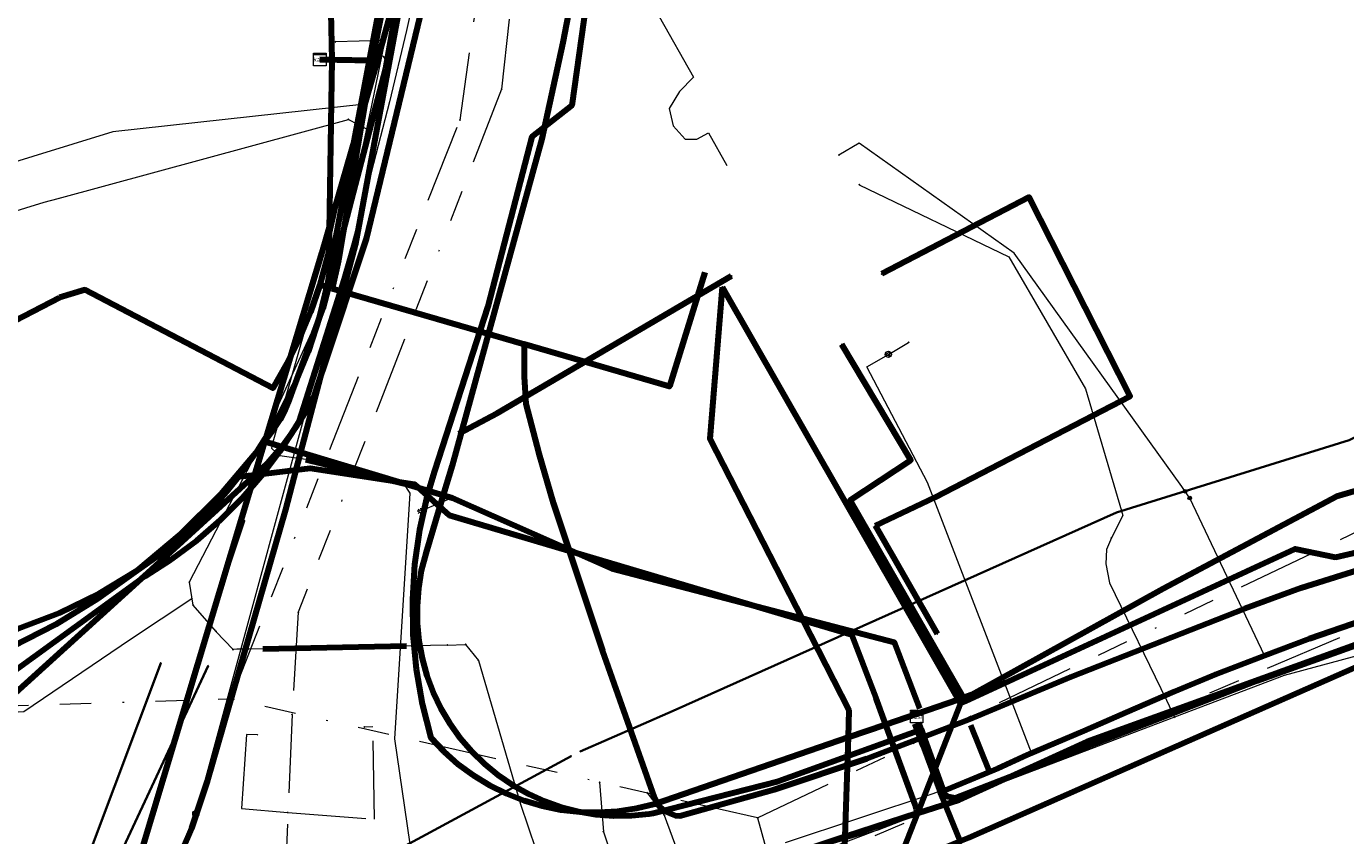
# Model space of a CAD drawing. Header units: metres. Extents: x 242122 to 243107, y 567823 to 568786.
# Tile 56 of 89: x 242166 to 242250, y 568599 to 568651. Entities that reach past the tile are written whole.
import ezdxf
from ezdxf.enums import TextEntityAlignment as Align
from ezdxf.lldxf.tags import DXFTag

# ---------------------------------------------------------------- set-up
doc = ezdxf.new("R2010")
doc.units = ezdxf.units.M
doc.linetypes.add('RI-OVERIG-SO', pattern=[17, 5, -2, 2, -2, 0, -2, 2, -2])
for name, color, linetype, lineweight in [('B-WE-IE-MEUBILAIR_ENEXIS NETBEHEER BV-S', 7, 'Continuous', 18), ('B-WE-KL-DATA_COAXKABEL_10_ZIGGO BV-G', 90, 'KL-DATA-SO', 18), ('B-WE-KL-DATA_COAXKABEL_17_ZIGGO BV-G', 90, 'KL-DATA-SO', 18), ('B-WE-KL-DATA_COAXKABEL_7_ZIGGO BV-G', 90, 'KL-DATA-SO', 18), ('B-WE-KL-DATA_DELTA FIBER NETWERK BV-G', 90, 'KL-DATA-SO', 18), ('B-WE-KL-DATA_DUCT_ZIGGO BV-G', 90, 'Continuous', 100), ('B-WE-KL-DATA_HULPSTUK_KPN BV-S', 90, 'Continuous', 18), ('B-WE-KL-DATA_HULPSTUK_ZIGGO BV-S', 90, 'Continuous', 18), ('B-WE-KL-DATA_KABELBED_KPN BV-G', 90, 'Continuous', 100), ('B-WE-KL-DATA_KABELBED_ZIGGO BV-G', 90, 'Continuous', 100), ('B-WE-KL-DATA_MANTELBUIS_40_ZIGGO BV-G', 90, 'Continuous', 100), ('B-WE-KL-DATA_MANTELBUIS_ASBESTCEMENT_1_KPN BV-G', 90, 'Continuous', 100), ('B-WE-KL-DATA_MANTELBUIS_DELTA FIBER NETWERK BV-G', 90, 'Continuous', 100), ('B-WE-KL-DATA_REGGEFIBER OPERATOR BV-G', 90, 'KL-DATA-SO', 18), ('B-WE-KL-ET_LS_230 V_ENEXIS NETBEHEER BV-G', 190, 'KL-LS-SO', 18), ('B-WE-KL-ET_LS_400 V_ENEXIS NETBEHEER BV-G', 190, 'KL-LS-SO', 18), ('B-WE-KL-ET_LS_DUCT_ENEXIS NETBEHEER BV-G', 190, 'Continuous', 100), ('B-WE-KL-ET_LS_HULPSTUK_ENEXIS NETBEHEER BV-S', 190, 'Continuous', 18), ('B-WE-KL-ET_LS_KABELBED_ENEXIS NETBEHEER BV-G', 190, 'Continuous', 100), ('B-WE-KL-ET_LS_MANTELBUIS_OVERIG_50_ENEXIS NETBEHEER BV-G', 190, 'Continuous', 100), ('B-WE-KL-GAS_LD_HULPSTUK_ENEXIS NETBEHEER BV-S', 50, 'Continuous', 18), ('B-WE-KL-GAS_LD_OVERIG_15_0.1 BAR_ENEXIS NETBEHEER BV-G', 50, 'KL-GAS_LD-SO', 18), ('B-WE-KL-GAS_LD_POLYETHYLEEN PE_25_0.1 BAR_ENEXIS NETBEHEER BV-G', 50, 'KL-GAS_LD-SO', 18), ('B-WE-KL-GAS_LD_POLYVINYLCHLORIDE PVC_160_0.1 BAR_ENEXIS NETBEHEER BV-G', 50, 'KL-GAS_LD-SO', 18), ('B-WE-KL-GAS_LD_POLYVINYLCHLORIDE PVC_90_0.1 BAR_ENEXIS NETBEHEER BV-G', 50, 'KL-GAS_LD-SO', 18), ('B-WE-KL-GAS_LD_SLAGVAST PVC_110_0.1 BAR_ENEXIS NETBEHEER BV-G', 50, 'KL-GAS_LD-SO', 18), ('B-WE-KL-WATER_HULPSTUK_WMD DRINKWATER NV-S', 170, 'Continuous', 18), ('B-WE-KL-WATER_MANTELBUIS_POLYVINYLCHLORIDE PVC_200_WMD DRINKWATER NV-G', 170, 'Continuous', 100), ('B-WE-KL-WATER_POLYETHYLEEN PE_25_WMD DRINKWATER NV-G', 170, 'KL-WATER-SO', 18), ('B-WE-KL-WATER_POLYETHYLEEN PE_32_WMD DRINKWATER NV-G', 170, 'KL-WATER-SO', 18), ('B-WE-KL-WATER_POLYVINYLCHLORIDE PVC_110_WMD DRINKWATER NV-G', 170, 'KL-WATER-SO', 18), ('B-WE-KL-WATER_POLYVINYLCHLORIDE PVC_160_WMD DRINKWATER NV-G', 170, 'KL-WATER-SO', 18), ('B-WE-KL-WATER_POLYVINYLCHLORIDE PVC_22_WMD DRINKWATER NV-G', 170, 'KL-WATER-SO', 18), ('B-WE-KL-WATER_POLYVINYLCHLORIDE PVC_WMD DRINKWATER NV-G', 170, 'KL-WATER-SO', 18), ('B-WE-RI-VRIJVERVAL_GEMEENTE TYNAARLO-G', 210, 'RI-OVERIG-SO', 18), ('B-WE-RI-VRIJVERVAL_HULPSTUK_GEMEENTE TYNAARLO-S', 210, 'Continuous', 18), ('V-WE-KL-WATER_ASBESTCEMENT_100_WMD DRINKWATER NV-G', 170, 'V-KL-WATER-SO', 35), ('V-WE-KL-WATER_ASBESTCEMENT_150_WMD DRINKWATER NV-G', 170, 'V-KL-WATER-SO', 35), ('V-WE-KL-WATER_HULPSTUK_WMD DRINKWATER NV-S', 170, 'Continuous', 25), ('V-WE-KL-WATER_POLYVINYLCHLORIDE PVC_110_WMD DRINKWATER NV-G', 170, 'V-KL-WATER-SO', 35), ('V-WE-KL-WATER_POLYVINYLCHLORIDE PVC_160_WMD DRINKWATER NV-G', 170, 'V-KL-WATER-SO', 35)]:
    doc.layers.add(name, color=color, linetype=linetype, lineweight=lineweight)
doc.styles.add('NLCS-ISO', font='NLCS-ISO.ttf')
doc.styles.get("Standard").update_dxf_attribs({"font": 'arial.ttf'})
tags = doc.linetypes.add('KL-DATA-SO', pattern='A,4,-1,[101,NLCS.shx,S=0.5,R=0,X=0,Y=0],-1,4,-1,["D",Standard,S=1,R=0,X=-0.25,Y=-0.5],-1.5', length=12.5).pattern_tags.tags
tags[18] = DXFTag(74, 10)
tags = doc.linetypes.add('KL-GAS_LD-SO', pattern='A,4,-1,[69,NLCS.shx,S=0.5,R=0,X=0,Y=0],-1,4,-1,["L",Standard,S=1,R=0,X=0.25,Y=-0.5],-2', length=13).pattern_tags.tags
tags[18] = DXFTag(74, 10)
tags = doc.linetypes.add('KL-LS-SO', pattern='A,4,-1,[103,NLCS.shx,S=0.75,R=0,X=0,Y=0],-1,4,-1,["L",Standard,S=1,R=0,X=0,Y=-0.5],-2', length=13).pattern_tags.tags
tags[18] = DXFTag(74, 10)
doc.linetypes.add('KL-WATER-SO', pattern='A,7,-0.5,[168,NLCS.shx,S=0.75,R=0,X=0.75,Y=0],-2', length=9.5)
doc.linetypes.add('V-KL-WATER-SO', pattern='A,3.5,[24,NLCS.shx,S=0.5,R=0,X=0,Y=0],3.5,-0.5,[168,NLCS.shx,S=0.75,R=0,X=0.75,Y=0],-2', length=9.5)

# ---------------------------------------------------------------- blocks, each defined once
blk = doc.blocks.new('SKL-WTB_HULP_KAST-SO')
at = {"color": 0, "linetype": 'ByBlock', "lineweight": 18}
for points in [[(-2, 2), (2, 2), (2, 1.68), (-2, 1.68)], [(-2, 1.52), (2, 1.52), (2, -2), (-2, -2)]]:
    blk.add_lwpolyline(points, close=True, dxfattribs=at)
at = {"color": 0, "linetype": 'ByBlock', "lineweight": 18, "style": 'NLCS-ISO'}
blk.add_text('kast', height=1.5, dxfattribs=at).set_placement((0, 0), align=Align.MIDDLE_CENTER)
at = {"color": 0, "linetype": 'ByBlock', "lineweight": 18, "style": 'NLCS-ISO', "flags": 1}
for tag, p in [('TYPE', (2.5, 0)), ('OMSCHRIJVING', (2.5, -3)), ('LABEL', (2.5, -1.5))]:
    blk.add_attdef(tag, p, '', height=1, dxfattribs=at)
blk = doc.blocks.new('SKL-WTB_HULP_OVERIG-SO')
at = {"color": 0, "linetype": 'ByBlock', "lineweight": 18}
for points in [[(-0.14, 0.14), (0.14, -0.14)], [(0.14, 0.14), (-0.14, -0.14)]]:
    blk.add_lwpolyline(points, dxfattribs=at)
at = {"color": 0, "linetype": 'ByBlock', "lineweight": 18, "style": 'NLCS-ISO', "flags": 1}
for tag, p in [('TYPE', (1.5, 0)), ('OMSCHRIJVING', (1.5, -3)), ('LABEL', (1.5, -1.5))]:
    blk.add_attdef(tag, p, '', height=1, dxfattribs=at)
blk = doc.blocks.new('SKL-WTB_HULP_MOF-SO')
at = {"linetype": 'ByBlock', "lineweight": 18}
h = blk.add_hatch(color=0, dxfattribs=at)
h.dxf.hatch_style = 1
h.paths.add_polyline_path([(-0.5625, 0, 1), (0.5625, 0, 1)])
at = {"color": 0, "linetype": 'ByBlock', "lineweight": 18}
blk.add_circle((0, 0), 0.5625, dxfattribs=at)
at = {"color": 0, "linetype": 'ByBlock', "lineweight": 18, "style": 'NLCS-ISO', "flags": 1}
for tag, p in [('TYPE', (1.5, 0)), ('OMSCHRIJVING', (1.5, -3)), ('LABEL', (1.5, -1.5))]:
    blk.add_attdef(tag, p, '', height=1, dxfattribs=at)
blk = doc.blocks.new('SKL-WTB_HULP_VERLOOP-SO')
at = {"color": 0, "linetype": 'ByBlock', "lineweight": 18}
for points in [[(0.44, 0.72), (-0.88, 0)], [(0.44, -0.72), (-0.88, 0)], [(0.44, -0.72), (0.44, 0.72)]]:
    blk.add_lwpolyline(points, dxfattribs=at)
blk.add_circle((0, 0), 1, dxfattribs=at)
at = {"color": 0, "linetype": 'ByBlock', "lineweight": 18, "style": 'NLCS-ISO', "flags": 1}
for tag, p in [('TYPE', (1.5, 0)), ('OMSCHRIJVING', (1.5, -3)), ('LABEL', (1.5, -1.5))]:
    blk.add_attdef(tag, p, '', height=1, dxfattribs=at)
blk = doc.blocks.new('SIE-MEUBILAIR_PAAL_LICHTMAST-SO')
for points in [[(-0.62, 0), (-1, 0)], [(-0.71, 0.71), (-0.44, 0.44)], [(0, 1), (0, 0.62)], [(0.44, 0.44), (0.71, 0.71)], [(1, 0), (0.62, 0)], [(-0.71, -0.71), (-0.44, -0.44)], [(0, -0.62), (0, -1)], [(0.44, -0.44), (0.71, -0.71)]]:
    blk.add_lwpolyline(points)
blk.add_circle((0, 0), 0.5)
blk = doc.blocks.new('SRI-HULP_OVERIG-SO')
at = {"color": 0, "linetype": 'ByBlock', "lineweight": 18}
for points in [[(-0.14, 0.14), (0.14, -0.14)], [(0.14, 0.14), (-0.14, -0.14)]]:
    blk.add_lwpolyline(points, dxfattribs=at)
at = {"color": 0, "linetype": 'ByBlock', "lineweight": 18, "style": 'NLCS-ISO', "flags": 1}
for tag, p in [('TYPE', (1.5, 0)), ('OMSCHRIJVING', (1.5, -3)), ('LABEL', (1.5, -1.5))]:
    blk.add_attdef(tag, p, '', height=1, dxfattribs=at)

msp = doc.modelspace()

# ---------------------------------------------------------------- linework, layer by layer
at = {"layer": 'B-WE-KL-DATA_COAXKABEL_10_ZIGGO BV-G'}
for points in [[(242159.839, 568709.839), (242165.947, 568696.182), (242171.668, 568683.984), (242172.199, 568683.23), (242173.483, 568681.359), (242174.737, 568679.468), (242177.905, 568675.602), (242181.117, 568671.772), (242181.513, 568671.06), (242182.1, 568669.92), (242182.64, 568668.756), (242183.134, 568667.573), (242183.58, 568666.37), (242183.978, 568665.151), (242184.326, 568663.916), (242184.625, 568662.669), (242184.874, 568661.411), (242185.074, 568660.134), (242185.304, 568657.46), (242185.468, 568654.782), (242185.567, 568652.1), (242185.6, 568649.417), (242185.598, 568648.723), (242184.841, 568648.739)], [(242133.771, 568605.772), (242149.147, 568607.189), (242152.392, 568612.385), (242151.236, 568617.415), (242147.586, 568624.693), (242159.793, 568629.191), (242168.229, 568633.561), (242169.856, 568634.056), (242181.83, 568627.771), (242182.292, 568628.552), (242182.731, 568629.346), (242183.145, 568630.153), (242183.534, 568630.973), (242183.897, 568631.804), (242184.236, 568632.646), (242184.548, 568633.498), (242184.834, 568634.359), (242185.093, 568635.224), (242185.325, 568636.097), (242185.419, 568636.486), (242185.537, 568642.102), (242185.598, 568648.723), (242184.841, 568648.739)]]:
    msp.add_lwpolyline(points, dxfattribs=at)
at = {"layer": 'B-WE-KL-DATA_COAXKABEL_17_ZIGGO BV-G'}
for points in [[(242184.841, 568648.739), (242185.598, 568648.723), (242185.6, 568649.417), (242185.567, 568652.1)], [(242184.841, 568648.739), (242185.598, 568648.723), (242185.537, 568642.102), (242185.419, 568636.486), (242185.325, 568636.097), (242185.093, 568635.224), (242184.834, 568634.359), (242197.863, 568630.579), (242197.853, 568630.258), (242197.844, 568629.387), (242197.861, 568628.517), (242197.905, 568627.647), (242197.975, 568626.779), (242198.368, 568625.191), (242198.791, 568623.611), (242199.242, 568622.039), (242199.722, 568620.475), (242201.263, 568615.746), (242202.852, 568611.033), (242204.489, 568606.337), (242206.173, 568601.657), (242206.277, 568601.413), (242206.417, 568601.189), (242206.59, 568600.989), (242206.793, 568600.818), (242207.019, 568600.681), (242207.264, 568600.581), (242207.522, 568600.521), (242207.786, 568600.501), (242210.803, 568601.304), (242213.799, 568602.184), (242216.771, 568603.138), (242219.719, 568604.167), (242223, 568605.393), (242226.261, 568606.671), (242229.502, 568607.999), (242232.722, 568609.377), (242237.389, 568611.183), (242242.048, 568613.012), (242243.824, 568613.73), (242245.615, 568614.408), (242247.421, 568615.047), (242249.241, 568615.646), (242251.073, 568616.204)]]:
    msp.add_lwpolyline(points, dxfattribs=at)
at = {"layer": 'B-WE-KL-DATA_COAXKABEL_7_ZIGGO BV-G'}
for points in [[(242189.537, 568694.353), (242193.71, 568694.685), (242192.812, 568685.966), (242192.558, 568684.122), (242191.621, 568674.828), (242190.683, 568661.962), (242190.157, 568658.953), (242189.648, 568656.174), (242189.118, 568653.398), (242188.568, 568650.626), (242188.166, 568648.665), (242184.841, 568648.739)], [(242211.042, 568676.347), (242210.947, 568676.75), (242202.003, 568674.262), (242191.774, 568676.346), (242191.621, 568674.828), (242190.683, 568661.962), (242190.157, 568658.953), (242189.648, 568656.174), (242189.118, 568653.398), (242188.568, 568650.626), (242188.166, 568648.665), (242184.841, 568648.739)], [(242179.069, 568659.519), (242184.874, 568661.411), (242185.074, 568660.134), (242185.304, 568657.46), (242185.468, 568654.782), (242185.567, 568652.1), (242185.6, 568649.417), (242185.598, 568648.723), (242184.841, 568648.739)], [(242185.567, 568652.1), (242185.6, 568649.417), (242185.598, 568648.723), (242184.841, 568648.739)], [(242135.934, 568647.122), (242140.69, 568644.135), (242142.811, 568643.173), (242150.076, 568639.5), (242152.634, 568630.707), (242153.683, 568626.939), (242159.793, 568629.191), (242168.229, 568633.561), (242169.856, 568634.056), (242181.83, 568627.771), (242182.292, 568628.552), (242182.731, 568629.346), (242183.145, 568630.153), (242183.534, 568630.973), (242183.897, 568631.804), (242184.236, 568632.646), (242184.548, 568633.498), (242184.834, 568634.359), (242185.093, 568635.224), (242185.325, 568636.097), (242185.419, 568636.486), (242185.537, 568642.102), (242185.598, 568648.723), (242184.841, 568648.739)], [(242184.841, 568648.739), (242185.598, 568648.723), (242185.537, 568642.102), (242185.419, 568636.486), (242185.325, 568636.097), (242185.093, 568635.224), (242184.834, 568634.359), (242184.548, 568633.498), (242184.236, 568632.646), (242183.897, 568631.804), (242183.534, 568630.973), (242183.145, 568630.153), (242182.731, 568629.346), (242182.292, 568628.552), (242181.83, 568627.771), (242169.856, 568634.056), (242168.229, 568633.561), (242165.415, 568632.103)], [(242209.377, 568635.144), (242207.603, 568629.543), (242207.124, 568627.892), (242185.624, 568634.13), (242186.017, 568635.943), (242187.824, 568646.689), (242188.166, 568648.665), (242184.841, 568648.739)]]:
    msp.add_lwpolyline(points, dxfattribs=at)
at = {"layer": 'B-WE-KL-DATA_DELTA FIBER NETWERK BV-G'}
msp.add_lwpolyline([(242253.026, 568612.221), (242220.428, 568599.606), (242215.777, 568598.213), (242208.673, 568593.133), (242205.808, 568592.907), (242193.229, 568589.017), (242191.843, 568592.658), (242191.064, 568595.5), (242189.618, 568605.418), (242190.6, 568621.091), (242190.2, 568621.698), (242183.943, 568623.221), (242182.281, 568623.465), (242181.765, 568623.937), (242181.811, 568624.214), (242185.409, 568636.814), (242189.854, 568656.631), (242190.922, 568659.54), (242191.961, 568660.305), (242192.368, 568664.2), (242191.298, 568666.092), (242192.282, 568673.559), (242193.316, 568684.909), (242194.934, 568708.752)], dxfattribs=at)
at = {"layer": 'B-WE-KL-DATA_DUCT_ZIGGO BV-G'}
for points in [[(242200.479, 568786.461), (242200.017, 568780.191), (242199.659, 568778.911), (242199.384, 568778.305), (242198.765, 568777.748), (242198.056, 568777.312), (242197.945, 568777.259), (242197.426, 568768.286), (242197.785, 568756.975), (242197.18, 568743.995), (242196.339, 568727.966), (242194.284, 568700.257), (242193.71, 568694.685), (242191.774, 568676.346), (242191.621, 568674.828), (242190.706, 568662.284), (242190.644, 568661.736), (242189.648, 568656.174), (242188.166, 568648.665), (242186.017, 568635.943), (242185.624, 568634.13)], [(242200.479, 568786.461), (242200.017, 568780.191), (242199.659, 568778.911), (242199.384, 568778.305), (242198.765, 568777.748), (242198.056, 568777.312), (242197.945, 568777.259), (242197.426, 568768.286), (242197.785, 568756.975), (242197.18, 568743.995), (242196.339, 568727.966), (242194.284, 568700.257), (242193.71, 568694.685), (242191.774, 568676.346), (242191.621, 568674.828), (242190.706, 568662.284), (242190.644, 568661.736), (242189.648, 568656.174), (242188.166, 568648.665), (242186.017, 568635.943), (242185.624, 568634.13)], [(242184.841, 568648.739), (242188.166, 568648.665), (242186.017, 568635.943), (242185.624, 568634.13)]]:
    msp.add_lwpolyline(points, dxfattribs=at)
at = {"layer": 'B-WE-KL-DATA_KABELBED_KPN BV-G'}
for points in [[(242187.141, 568637.005), (242191.553, 568660.849), (242191.826, 568662.324), (242194.965, 568684.118), (242196.836, 568704.126), (242197.894, 568715.446), (242198.136, 568718.355)], [(242179.679, 568622.139), (242179.679, 568622.139), (242180.865, 568623.772), (242182.127, 568625.812), (242183.22, 568627.948), (242184.119, 568630.115), (242184.843, 568632.347), (242185.351, 568634.443), (242185.706, 568636.571), (242190.484, 568661.833), (242190.495, 568661.891), (242190.495, 568661.892), (242190.557, 568662.338), (242191.178, 568666.805)], [(242203.331, 568663.122), (242200.9, 568645.797), (242198.344, 568643.803), (242195.557, 568632.975), (242192.142, 568622.496), (242191.681, 568620.934), (242191.194, 568618.754), (242190.879, 568616.542), (242190.737, 568614.313), (242190.769, 568612.08), (242190.975, 568609.856), (242191.354, 568607.655), (242191.904, 568605.49), (242192.737, 568604.613), (242193.644, 568603.812), (242194.617, 568603.093), (242195.649, 568602.462), (242196.732, 568601.924), (242197.858, 568601.482), (242199.019, 568601.14), (242200.204, 568600.9), (242201.407, 568600.765), (242202.616, 568600.736), (242203.823, 568600.812), (242205.019, 568600.993), (242206.195, 568601.278), (242218.522, 568605.518), (242220.912, 568606.34), (242225.542, 568607.933), (242225.88, 568608.049), (242226.424, 568608.236), (242238.61, 568614.996), (242249.691, 568620.9), (242252.156, 568621.625)], [(242190.407, 568656.012), (242189.016, 568648.168), (242186.046, 568636.757), (242185.034, 568632.865), (242184.843, 568632.347), (242183.22, 568627.948), (242183.118, 568627.671), (242182.889, 568627.022), (242182.614, 568626.391), (242182.295, 568625.782), (242181.932, 568625.197), (242180.865, 568623.772), (242178.521, 568621.018), (242175.954, 568618.469), (242173.183, 568616.145), (242170.648, 568614.337), (242167.989, 568612.716), (242165.22, 568611.291)], [(242191.519, 568652.723), (242187.8, 568637.298), (242184.986, 568628.853), (242184.467, 568627.295), (242183.89, 568626.234), (242183.247, 568625.212), (242182.414, 568624.068), (242181.498, 568622.988), (242180.705, 568622.262), (242173.614, 568615.77), (242173.44, 568615.612), (242156.188, 568599.988)], [(242220.265, 568619.027), (242224.075, 568620.836), (242236.516, 568627.275), (242230.076, 568639.959), (242220.664, 568635.059)], [(242157.552, 568579.474), (242159.555, 568580.263), (242161.489, 568581.209), (242163.341, 568582.308), (242165.099, 568583.551), (242166.751, 568584.931), (242168.288, 568586.439), (242170.376, 568588.812), (242172.27, 568591.344), (242173.956, 568594.018), (242175.425, 568596.818), (242176.667, 568599.725), (242177.674, 568602.722), (242182.659, 568620.05), (242183.327, 568622.576), (242184.986, 568628.853), (242187.141, 568637.005)], [(242162.171, 568607.222), (242165.302, 568609.711), (242173.44, 568615.612), (242173.689, 568615.793), (242175.379, 568616.872), (242176.987, 568618.072), (242178.502, 568619.385), (242179.918, 568620.805), (242181.227, 568622.325), (242182.283, 568623.736), (242183.247, 568625.212), (242183.54, 568625.705), (242187.141, 568637.005)], [(242196.139, 568626.19), (242211.095, 568634.932)], [(242210.495, 568634.224), (242209.714, 568624.552), (242215.645, 568612.981)], [(242210.495, 568634.224), (242225.542, 568607.933), (242225.685, 568607.683)], [(242225.685, 568607.683), (242226.005, 568607.831), (242247.035, 568617.543), (242249.606, 568617.001), (242254.197, 568618.069), (242256.316, 568618.479), (242279.324, 568622.933), (242282.285, 568623.506), (242285.065, 568624.044), (242294.604, 568625.784), (242295.328, 568630.935), (242304.252, 568632.387), (242307.875, 568629.321), (242309.452, 568629.744)], [(242226.005, 568607.831), (242225.88, 568608.049), (242218.654, 568620.642), (242222.526, 568623.192), (242218.121, 568630.571)], [(242193.692, 568624.894), (242196.139, 568626.19)], [(242161.445, 568609.827), (242161.446, 568609.828), (242161.626, 568610.057), (242162.896, 568611.677), (242165.605, 568612.451), (242168.236, 568613.459), (242170.768, 568614.694), (242173.183, 568616.145), (242174.844, 568617.323), (242176.427, 568618.604), (242176.712, 568618.869), (242177.84, 568619.999), (242178.905, 568621.188), (242179.679, 568622.139), (242179.679, 568622.139)], [(242179.679, 568622.139), (242180.705, 568622.262), (242181.227, 568622.325), (242183.327, 568622.576), (242184.227, 568622.684), (242190.882, 568621.647), (242191.681, 568620.934), (242193.084, 568619.68), (242215.645, 568612.981)], [(242184.227, 568622.684), (242190.593, 568621.692)], [(242224.22, 568612.112), (242220.265, 568619.027)], [(242259.164, 568613.721), (242257.234, 568612.778), (242226.232, 568599.101), (242221.581, 568597.216), (242219.31, 568596.295)], [(242222.941, 568600.683), (242225.604, 568601.52), (242233.762, 568605.241), (242256.786, 568613.559), (242258.135, 568614.099), (242259.164, 568613.721)], [(242215.645, 568612.981), (242218.731, 568612.065), (242220.297, 568608.024), (242220.912, 568606.34), (242222.558, 568601.835), (242222.798, 568601.181), (242222.874, 568600.927), (242222.941, 568600.685), (242222.941, 568600.683)], [(242215.645, 568612.981), (242218.58, 568607.256), (242218.522, 568605.518), (242218.312, 568599.186), (242218.311, 568599.166), (242218.294, 568598.629), (242218.202, 568595.846), (242218.202, 568595.845)], [(242220.341, 568607.903), (242222.558, 568601.835), (242222.798, 568601.181)], [(242225.685, 568607.683), (242222.941, 568600.685), (242222.94, 568600.683)], [(242222.941, 568600.683), (242222.94, 568600.683), (242218.311, 568599.166), (242215.629, 568598.287), (242181.863, 568586.576), (242155.517, 568577.085), (242155.244, 568576.987), (242154.408, 568576.686), (242124.869, 568566.045), (242122, 568564.563)], [(242222.94, 568600.683), (242222.94, 568600.683), (242221.581, 568597.216), (242221.554, 568597.146), (242221.696, 568596.78), (242228.361, 568579.721), (242230.275, 568574.821), (242224.292, 568572.89), (242216.789, 568566.778), (242211.457, 568561.757), (242224.936, 568541.323), (242235.935, 568524.635), (242239.366, 568519.369)]]:
    msp.add_lwpolyline(points, dxfattribs=at)
at = {"layer": 'B-WE-KL-DATA_KABELBED_ZIGGO BV-G'}
for points in [[(242190.644, 568661.736), (242189.648, 568656.174), (242188.166, 568648.665)], [(242184.874, 568661.411), (242185.074, 568660.134), (242185.468, 568654.782), (242185.598, 568648.723)], [(242185.598, 568648.723), (242185.419, 568636.486), (242184.834, 568634.359)], [(242185.598, 568648.723), (242184.841, 568648.739)], [(242188.166, 568648.665), (242185.598, 568648.723)], [(242188.166, 568648.665), (242186.017, 568635.943), (242185.624, 568634.13)], [(242209.377, 568635.144), (242207.124, 568627.892), (242197.863, 568630.579)], [(242184.834, 568634.359), (242184.236, 568632.646), (242183.534, 568630.973), (242182.731, 568629.346), (242181.83, 568627.771), (242169.856, 568634.056), (242168.229, 568633.561)], [(242185.624, 568634.13), (242184.834, 568634.359)], [(242185.624, 568634.13), (242195.228, 568631.344)], [(242165.415, 568632.103), (242168.229, 568633.561)], [(242195.228, 568631.344), (242197.863, 568630.579)], [(242197.863, 568630.579), (242197.861, 568628.517), (242197.975, 568626.779), (242198.791, 568623.611), (242199.722, 568620.475), (242202.852, 568611.033), (242206.173, 568601.657), (242206.417, 568601.189), (242206.793, 568600.818), (242207.522, 568600.521), (242207.786, 568600.501), (242213.799, 568602.184), (242219.719, 568604.167), (242226.261, 568606.671), (242232.722, 568609.377), (242243.824, 568613.73), (242247.421, 568615.047), (242251.073, 568616.204), (242256.638, 568617.634), (242255.279, 568622.972), (242255.564, 568623.137)]]:
    msp.add_lwpolyline(points, dxfattribs=at)
at = {"layer": 'B-WE-KL-DATA_MANTELBUIS_40_ZIGGO BV-G'}
msp.add_lwpolyline([(242185.624, 568634.13), (242195.228, 568631.344)], dxfattribs=at)
at = {"layer": 'B-WE-KL-DATA_MANTELBUIS_ASBESTCEMENT_1_KPN BV-G'}
for points in [[(242184.227, 568622.684), (242190.593, 568621.692)], [(242220.341, 568607.903), (242222.558, 568601.835), (242222.798, 568601.181)]]:
    msp.add_lwpolyline(points, dxfattribs=at)
at = {"layer": 'B-WE-KL-DATA_MANTELBUIS_DELTA FIBER NETWERK BV-G'}
msp.add_lwpolyline([(242183.943, 568623.221), (242190.2, 568621.698)], dxfattribs=at)
at = {"layer": 'B-WE-KL-DATA_REGGEFIBER OPERATOR BV-G'}
msp.add_lwpolyline([(242204.286, 568655.363), (242208.665, 568647.598), (242207.774, 568646.693), (242207.113, 568645.611), (242207.366, 568644.509), (242208.136, 568643.645), (242208.873, 568643.645), (242209.611, 568644.063), (242210.795, 568641.976)], dxfattribs=at)
at = {"layer": 'B-WE-KL-ET_LS_230 V_ENEXIS NETBEHEER BV-G'}
for points in [[(242192.882, 568664.534), (242188.387, 568648.258), (242184.957, 568636.436), (242181.327, 568624.379), (242193.281, 568620.778), (242203.464, 568616.271), (242221.453, 568611.583), (242223.085, 568607.343)], [(242122.038, 568560.542), (242136.678, 568568.217), (242145.93, 568574.244), (242164.616, 568581.898), (242165.357, 568582.188), (242166.063, 568582.539), (242166.735, 568582.952), (242167.369, 568583.421), (242167.96, 568583.943), (242168.503, 568584.515), (242168.994, 568585.132), (242169.429, 568585.79), (242169.805, 568586.483), (242170.12, 568587.206), (242170.295, 568587.706), (242171.333, 568591.178), (242181.327, 568624.379), (242193.281, 568620.778), (242203.464, 568616.271), (242221.453, 568611.583), (242223.085, 568607.343)]]:
    msp.add_lwpolyline(points, dxfattribs=at)
at = {"layer": 'B-WE-KL-ET_LS_400 V_ENEXIS NETBEHEER BV-G'}
for points in [[(242193.281, 568668.056), (242193.083, 568665.263), (242188.387, 568648.258), (242184.957, 568636.436), (242181.327, 568624.379), (242193.281, 568620.778), (242203.464, 568616.271), (242221.453, 568611.583), (242223.085, 568607.343)], [(242201.529, 568656.002), (242200.339, 568649.824), (242198.982, 568643.683), (242193.278, 568622.85), (242191.59, 568617.244), (242191.304, 568616.147), (242191.119, 568615.03), (242191.033, 568613.901), (242191.045, 568612.77), (242191.156, 568611.643), (242191.365, 568610.531), (242191.669, 568609.441), (242192.068, 568608.382), (242192.557, 568607.361), (242193.134, 568606.387), (242193.793, 568605.467), (242194.53, 568604.608), (242195.339, 568603.816), (242196.214, 568603.098), (242197.148, 568602.459), (242198.134, 568601.904), (242199.165, 568601.437), (242200.233, 568601.061), (242201.329, 568600.78), (242202.446, 568600.595), (242203.575, 568600.509), (242204.706, 568600.521), (242205.833, 568600.632), (242206.091, 568600.672), (242214.082, 568602.72), (242223.197, 568606.016), (242223.031, 568606.468)], [(242188.855, 568649.951), (242185.83, 568649.859)], [(242188.595, 568649.011), (242188.873, 568648.943), (242189.24, 568648.338), (242188.851, 568646.754)], [(242187.702, 568645.896), (242171.645, 568644.122), (242163.97, 568641.755), (242164.549, 568639.878)], [(242240.02, 568621.197), (242239.8, 568621.518), (242229.12, 568636.384), (242219.23, 568643.399), (242217.931, 568642.639)], [(242122.038, 568560.542), (242136.678, 568568.217), (242145.93, 568574.244), (242164.616, 568581.898), (242165.357, 568582.188), (242166.063, 568582.539), (242166.735, 568582.952), (242167.369, 568583.421), (242167.96, 568583.943), (242168.503, 568584.515), (242168.994, 568585.132), (242169.429, 568585.79), (242169.805, 568586.483), (242170.12, 568587.206), (242170.295, 568587.706), (242171.333, 568591.178), (242181.327, 568624.379), (242193.281, 568620.778), (242203.464, 568616.271)], [(242359.056, 568587.515), (242354.817, 568589.799), (242350.024, 568591.789), (242336.148, 568600.639), (242319.086, 568610.967), (242311.254, 568615.185), (242302.493, 568620.894), (242300.083, 568622.406), (242284.869, 568619.654), (242261.708, 568614.649), (242253.333, 568612.252), (242244.575, 568609.09), (242225.326, 568601.626), (242224.896, 568601.711), (242224.695, 568601.873), (242224.621, 568602.043), (242223.197, 568606.016), (242223.031, 568606.468)], [(242240.311, 568620.773), (242240.02, 568621.197)], [(242193.281, 568620.778), (242191.252, 568619.929)], [(242245.083, 568610.743), (242240.311, 568620.773)], [(242203.464, 568616.271), (242221.453, 568611.583), (242223.085, 568607.343)], [(242225.116, 568602.321), (242228.089, 568603.555), (242229.949, 568604.392), (242233.565, 568605.93), (242236.277, 568607.117), (242239.313, 568608.429), (242241.973, 568609.551), (242245.083, 568610.743), (242247.949, 568611.818), (242250.673, 568612.761), (242253.486, 568613.648), (242256.271, 568614.442), (242259.288, 568615.253), (242260.228, 568615.471)], [(242223.291, 568604.998), (242224.389, 568602.019), (242228.089, 568603.555), (242229.949, 568604.392), (242233.565, 568605.93), (242236.277, 568607.117), (242239.313, 568608.429), (242241.973, 568609.551), (242245.083, 568610.743), (242247.949, 568611.818), (242250.673, 568612.761)], [(242225.116, 568602.321), (242228.089, 568603.555), (242229.949, 568604.392), (242233.565, 568605.93), (242236.277, 568607.117), (242239.313, 568608.429), (242241.973, 568609.551), (242245.083, 568610.743), (242247.949, 568611.818), (242250.673, 568612.761)], [(242222.783, 568606.375), (242224.423, 568601.926), (242225.864, 568598.359)], [(242222.783, 568606.375), (242223.291, 568604.998)], [(242222.783, 568606.375), (242224.389, 568602.019), (242225.116, 568602.321)], [(242222.783, 568606.375), (242224.423, 568601.926), (242225.864, 568598.359)], [(242222.783, 568606.375), (242224.423, 568601.926), (242225.639, 568598.916)], [(242222.783, 568606.375), (242224.389, 568602.019)], [(242222.783, 568606.375), (242224.423, 568601.926), (242225.864, 568598.359)], [(242224.389, 568602.019), (242225.116, 568602.321)]]:
    msp.add_lwpolyline(points, dxfattribs=at)
at = {"layer": 'B-WE-KL-ET_LS_DUCT_ENEXIS NETBEHEER BV-G'}
for points in [[(242227.53, 568603.333), (242226.359, 568606.288)], [(242223.444, 568605.326), (242224.621, 568602.043)]]:
    msp.add_lwpolyline(points, dxfattribs=at)
at = {"layer": 'B-WE-KL-ET_LS_KABELBED_ENEXIS NETBEHEER BV-G'}
for points in [[(242203.307, 568667.839), (242202.546, 568662.21), (242201.529, 568656.002), (242200.339, 568649.824), (242198.982, 568643.683), (242193.278, 568622.85), (242192.706, 568620.951)], [(242192.882, 568664.534), (242188.387, 568648.258), (242184.957, 568636.436), (242181.327, 568624.379)], [(242122.038, 568560.542), (242136.678, 568568.217), (242145.93, 568574.244), (242164.616, 568581.898), (242165.357, 568582.188), (242166.063, 568582.539), (242166.735, 568582.952), (242167.369, 568583.421), (242167.96, 568583.943), (242168.503, 568584.515), (242168.994, 568585.132), (242169.429, 568585.79), (242169.805, 568586.483), (242170.12, 568587.206), (242170.295, 568587.706), (242171.333, 568591.178), (242181.327, 568624.379)], [(242181.327, 568624.379), (242192.706, 568620.951)], [(242302.493, 568620.894), (242300.083, 568622.406), (242284.869, 568619.654), (242261.708, 568614.649), (242253.333, 568612.252), (242244.575, 568609.09), (242225.326, 568601.626), (242224.896, 568601.711), (242224.695, 568601.873), (242224.621, 568602.043)], [(242192.706, 568620.951), (242191.59, 568617.244), (242191.304, 568616.147), (242191.119, 568615.03), (242191.033, 568613.901), (242191.045, 568612.77), (242191.156, 568611.643), (242191.365, 568610.531), (242191.669, 568609.441), (242192.068, 568608.382), (242192.557, 568607.361), (242193.134, 568606.387), (242193.793, 568605.467), (242194.53, 568604.608), (242195.339, 568603.816), (242196.214, 568603.098), (242197.148, 568602.459), (242198.134, 568601.904), (242199.165, 568601.437), (242200.233, 568601.061), (242201.329, 568600.78), (242202.446, 568600.595), (242203.575, 568600.509), (242204.706, 568600.521), (242205.833, 568600.632), (242206.091, 568600.672), (242214.082, 568602.72), (242223.197, 568606.016)], [(242192.706, 568620.951), (242193.281, 568620.778), (242203.464, 568616.271)], [(242203.464, 568616.271), (242221.453, 568611.583), (242223.085, 568607.343)], [(242225.116, 568602.321), (242228.089, 568603.555), (242229.949, 568604.392), (242233.565, 568605.93), (242236.277, 568607.117), (242239.313, 568608.429), (242241.973, 568609.551), (242245.083, 568610.743), (242247.949, 568611.818), (242250.673, 568612.761), (242253.486, 568613.648), (242256.271, 568614.442), (242259.288, 568615.253), (242260.228, 568615.471)], [(242222.783, 568606.375), (242223.291, 568604.998)], [(242223.197, 568606.016), (242223.031, 568606.468)], [(242223.444, 568605.326), (242223.197, 568606.016)], [(242227.53, 568603.333), (242226.359, 568606.288)], [(242224.621, 568602.043), (242223.444, 568605.326)], [(242223.291, 568604.998), (242224.389, 568602.019)], [(242224.389, 568602.019), (242225.116, 568602.321)], [(242224.389, 568602.019), (242224.423, 568601.926), (242225.639, 568598.916)]]:
    msp.add_lwpolyline(points, dxfattribs=at)
at = {"layer": 'B-WE-KL-ET_LS_MANTELBUIS_OVERIG_50_ENEXIS NETBEHEER BV-G'}
for points in [[(242227.53, 568603.333), (242226.359, 568606.288)], [(242223.444, 568605.326), (242224.621, 568602.043)]]:
    msp.add_lwpolyline(points, dxfattribs=at)
at = {"layer": 'B-WE-KL-GAS_LD_OVERIG_15_0.1 BAR_ENEXIS NETBEHEER BV-G'}
msp.add_lwpolyline([(242221.093, 568629.934), (242222.385, 568630.696)], dxfattribs=at)
at = {"layer": 'B-WE-KL-GAS_LD_POLYETHYLEEN PE_25_0.1 BAR_ENEXIS NETBEHEER BV-G'}
msp.add_lwpolyline([(242230.215, 568604.526), (242223.593, 568621.756), (242219.727, 568629.135), (242221.093, 568629.934)], dxfattribs=at)
at = {"layer": 'B-WE-KL-GAS_LD_POLYVINYLCHLORIDE PVC_160_0.1 BAR_ENEXIS NETBEHEER BV-G'}
msp.add_lwpolyline([(242256.019, 568614.445), (242243.567, 568610.142), (242235.238, 568606.613), (242223.995, 568601.941), (242214.51, 568598.797)], dxfattribs=at)
at = {"layer": 'B-WE-KL-GAS_LD_POLYVINYLCHLORIDE PVC_90_0.1 BAR_ENEXIS NETBEHEER BV-G'}
msp.add_lwpolyline([(242192.297, 568659.697), (242191.365, 568655.129), (242190.358, 568650.578), (242189.276, 568646.044), (242188.119, 568641.528), (242186.888, 568637.032), (242186.133, 568634.396), (242176.926, 568600.645)], dxfattribs=at)
at = {"layer": 'B-WE-KL-GAS_LD_SLAGVAST PVC_110_0.1 BAR_ENEXIS NETBEHEER BV-G'}
msp.add_lwpolyline([(242173.887, 568585.298), (242173.765, 568591.08), (242176.926, 568600.645)], dxfattribs=at)
at = {"layer": 'B-WE-KL-WATER_MANTELBUIS_POLYVINYLCHLORIDE PVC_200_WMD DRINKWATER NV-G'}
msp.add_lwpolyline([(242181.197, 568611.148), (242190.372, 568611.346)], dxfattribs=at)
at = {"layer": 'B-WE-KL-WATER_POLYETHYLEEN PE_25_WMD DRINKWATER NV-G'}
for points in [[(242186.659, 568644.914), (242187.809, 568644.323)], [(242159.605, 568637.27), (242167.25, 568639.628), (242168.147, 568639.872)], [(242235.315, 568618.237), (242234.995, 568617.5), (242234.969, 568616.58), (242235.188, 568615.358), (242238.837, 568607.892), (242239.347, 568606.8)]]:
    msp.add_lwpolyline(points, dxfattribs=at)
at = {"layer": 'B-WE-KL-WATER_POLYETHYLEEN PE_32_WMD DRINKWATER NV-G'}
msp.add_lwpolyline([(242176.68, 568614.349), (242172.765, 568611.763), (242165.954, 568607.146), (242165.594, 568607.109), (242165.253, 568607.299), (242164.076, 568609.802), (242158.24, 568626.547), (242157.877, 568626.85), (242157.021, 568626.913), (242154.697, 568625.99), (242147.329, 568625.265), (242139.319, 568624.182), (242137.19, 568624.07), (242135.858, 568624.972), (242134.15, 568629.291), (242132.494, 568634.045), (242132.494, 568634.353), (242132.597, 568634.594)], dxfattribs=at)
at = {"layer": 'B-WE-KL-WATER_POLYVINYLCHLORIDE PVC_110_WMD DRINKWATER NV-G'}
for points in [[(242192.977, 568677.997), (242192.639, 568672.944), (242191.825, 568666.41), (242191.11, 568661.496), (242190.563, 568658.217), (242189.251, 568651.334), (242188.126, 568645.807), (242186.829, 568639.732), (242185.874, 568636.209), (242184.528, 568631.828), (242180.761, 568623.585), (242176.511, 568615.409), (242176.744, 568613.946), (242178.202, 568612.272)], [(242180.254, 568611.128), (242179.552, 568611.128), (242179.302, 568611.11), (242178.202, 568612.272)]]:
    msp.add_lwpolyline(points, dxfattribs=at)
at = {"layer": 'B-WE-KL-WATER_POLYVINYLCHLORIDE PVC_160_WMD DRINKWATER NV-G'}
for points in [[(242278.911, 568640.127), (242277.399, 568639.256), (242277.497, 568638.238), (242277.859, 568637.228), (242278.044, 568636.681), (242279.092, 568632.646), (242279.55, 568628.828), (242280.235, 568625.116), (242281.472, 568619.245), (242281.578, 568618.725), (242280.952, 568617.583), (242277.144, 568616.852), (242272.242, 568615.866), (242270.294, 568615.272), (242269.622, 568615.392), (242268.774, 568615.123), (242262.895, 568613.923), (242246.335, 568609.448), (242239.347, 568606.8), (242211.438, 568596.197)], [(242192.952, 568611.402), (242180.254, 568611.128)], [(242192.952, 568611.402), (242194.131, 568611.441), (242194.948, 568610.418), (242197.634, 568601.262), (242198.608, 568598.362), (242199.844, 568594.557), (242200.415, 568592.664)]]:
    msp.add_lwpolyline(points, dxfattribs=at)
at = {"layer": 'B-WE-KL-WATER_POLYVINYLCHLORIDE PVC_22_WMD DRINKWATER NV-G'}
msp.add_lwpolyline([(242168.147, 568639.872), (242186.659, 568644.914)], dxfattribs=at)
at = {"layer": 'B-WE-KL-WATER_POLYVINYLCHLORIDE PVC_WMD DRINKWATER NV-G'}
msp.add_lwpolyline([(242219.233, 568640.75), (242228.77, 568636.147), (242233.67, 568627.743), (242235.968, 568619.962), (242236.045, 568619.65), (242235.315, 568618.237)], dxfattribs=at)
at = {"layer": 'B-WE-RI-VRIJVERVAL_GEMEENTE TYNAARLO-G'}
for points in [[(242200.641, 568685.311), (242196.428, 568646.84)], [(242199.113, 568683.032), (242193.765, 568644.873)], [(242196.428, 568646.84), (242183.463, 568613.491)], [(242179.181, 568607.968), (242193.765, 568644.873)], [(242212.742, 568600.374), (242264.15, 568624.926)], [(242213.812, 568596.52), (242262.899, 568617.439)], [(242183.463, 568613.491), (242183.065, 568606.967)], [(242161.263, 568607.413), (242179.181, 568607.968)], [(242212.742, 568600.374), (242179.181, 568607.968)], [(242183.065, 568606.967), (242182.116, 568584.857)], [(242182.789, 568600.724), (242188.32, 568600.297), (242188.215, 568606.19), (242187.672, 568606.171)], [(242180.86, 568605.672), (242180.151, 568605.685), (242179.836, 568600.973), (242182.789, 568600.724)], [(242202.669, 568602.649), (242202.919, 568599.497)], [(242205.701, 568601.98), (242206.801, 568600.548)], [(242206.801, 568600.548), (242208.205, 568596.755)], [(242212.742, 568600.374), (242220.449, 568572.627)], [(242202.919, 568599.497), (242204.189, 568595.678)]]:
    msp.add_lwpolyline(points, dxfattribs=at)
at = {"layer": 'V-WE-KL-WATER_ASBESTCEMENT_100_WMD DRINKWATER NV-G'}
msp.add_lwpolyline([(242167.34, 568590.664), (242174.685, 568610.252)], dxfattribs=at)
at = {"layer": 'V-WE-KL-WATER_ASBESTCEMENT_150_WMD DRINKWATER NV-G'}
for points in [[(242207.359, 568607.213), (242235.631, 568619.857), (242250.475, 568624.466), (242265.639, 568631.808)], [(242207.359, 568607.213), (242205.139, 568606.22)], [(242169.377, 568587.301), (242200.855, 568604.324)]]:
    msp.add_lwpolyline(points, dxfattribs=at)
at = {"layer": 'V-WE-KL-WATER_POLYVINYLCHLORIDE PVC_110_WMD DRINKWATER NV-G'}
msp.add_lwpolyline([(242180.008, 568619.328), (242177.869, 568612.872)], dxfattribs=at)
at = {"layer": 'V-WE-KL-WATER_POLYVINYLCHLORIDE PVC_160_WMD DRINKWATER NV-G'}
for points in [[(242177.707, 568610.077), (242166.314, 568585.675), (242166.065, 568585.084)], [(242205.139, 568606.22), (242201.447, 568604.619)]]:
    msp.add_lwpolyline(points, dxfattribs=at)

# ---------------------------------------------------------------- block references
at = {"layer": 'B-WE-IE-MEUBILAIR_ENEXIS NETBEHEER BV-S', "xscale": 0.2, "yscale": 0.2, "zscale": 0.2}
for p in [(242188.851, 568646.754), (242191.252, 568619.929)]:
    msp.add_blockref('SIE-MEUBILAIR_PAAL_LICHTMAST-SO', p, dxfattribs=at)
at = {"layer": 'B-WE-KL-DATA_HULPSTUK_KPN BV-S', "xscale": 0.2, "yscale": 0.2, "zscale": 0.2}
for name, p in [('SKL-WTB_HULP_OVERIG-SO', (242187.141, 568637.005)), ('SKL-WTB_HULP_OVERIG-SO', (242211.095, 568634.932)), ('SKL-WTB_HULP_OVERIG-SO', (242220.664, 568635.059)), ('SKL-WTB_HULP_OVERIG-SO', (242210.495, 568634.224)), ('SKL-WTB_HULP_MOF-SO', (242185.152, 568633.32)), ('SKL-WTB_HULP_OVERIG-SO', (242218.121, 568630.571)), ('SKL-WTB_HULP_OVERIG-SO', (242196.139, 568626.19)), ('SKL-WTB_HULP_OVERIG-SO', (242193.692, 568624.894)), ('SKL-WTB_HULP_OVERIG-SO', (242179.679, 568622.139)), ('SKL-WTB_HULP_OVERIG-SO', (242220.265, 568619.027)), ('SKL-WTB_HULP_OVERIG-SO', (242215.645, 568612.981)), ('SKL-WTB_HULP_OVERIG-SO', (242224.22, 568612.112)), ('SKL-WTB_HULP_OVERIG-SO', (242225.685, 568607.683)), ('SKL-WTB_HULP_OVERIG-SO', (242226.005, 568607.831)), ('SKL-WTB_HULP_OVERIG-SO', (242222.941, 568600.683))]:
    msp.add_blockref(name, p, dxfattribs=at)
at = {"layer": 'B-WE-KL-DATA_HULPSTUK_ZIGGO BV-S', "xscale": 0.2, "yscale": 0.2, "zscale": 0.2}
msp.add_blockref('SKL-WTB_HULP_KAST-SO', (242184.841, 568648.739), dxfattribs=at)
at = {"layer": 'B-WE-KL-ET_LS_HULPSTUK_ENEXIS NETBEHEER BV-S', "xscale": 0.2, "yscale": 0.2, "zscale": 0.2}
for name, p in [('SKL-WTB_HULP_OVERIG-SO', (242185.83, 568649.859)), ('SKL-WTB_HULP_MOF-SO', (242188.855, 568649.951)), ('SKL-WTB_HULP_MOF-SO', (242188.595, 568649.011)), ('SKL-WTB_HULP_MOF-SO', (242187.702, 568645.896)), ('SKL-WTB_HULP_OVERIG-SO', (242217.931, 568642.639)), ('SKL-WTB_HULP_MOF-SO', (242240.02, 568621.197)), ('SKL-WTB_HULP_MOF-SO', (242193.281, 568620.778)), ('SKL-WTB_HULP_MOF-SO', (242240.311, 568620.773)), ('SKL-WTB_HULP_MOF-SO', (242203.464, 568616.271)), ('SKL-WTB_HULP_MOF-SO', (242245.083, 568610.743)), ('SKL-WTB_HULP_KAST-SO', (242222.894, 568606.844)), ('SKL-WTB_HULP_MOF-SO', (242223.291, 568604.998)), ('SKL-WTB_HULP_MOF-SO', (242224.389, 568602.019)), ('SKL-WTB_HULP_MOF-SO', (242225.116, 568602.321)), ('SKL-WTB_HULP_MOF-SO', (242225.116, 568602.321))]:
    msp.add_blockref(name, p, dxfattribs=at)
at = {"layer": 'B-WE-KL-GAS_LD_HULPSTUK_ENEXIS NETBEHEER BV-S', "xscale": 0.2, "yscale": 0.2, "zscale": 0.2}
for name, p in [('SKL-WTB_HULP_OVERIG-SO', (242222.385, 568630.696)), ('SKL-WTB_HULP_VERLOOP-SO', (242221.093, 568629.934)), ('SKL-WTB_HULP_OVERIG-SO', (242230.215, 568604.526)), ('SKL-WTB_HULP_OVERIG-SO', (242229.28, 568604.137)), ('SKL-WTB_HULP_VERLOOP-SO', (242176.926, 568600.645))]:
    msp.add_blockref(name, p, dxfattribs=at)
at = {"layer": 'B-WE-KL-WATER_HULPSTUK_WMD DRINKWATER NV-S', "xscale": 0.2, "yscale": 0.2, "zscale": 0.2}
for p in [(242186.659, 568644.914), (242187.809, 568644.323), (242219.233, 568640.75), (242168.147, 568639.872), (242184.528, 568631.828), (242235.315, 568618.237), (242176.511, 568615.409), (242176.68, 568614.349), (242176.744, 568613.946), (242178.202, 568612.272), (242179.302, 568611.11), (242180.254, 568611.128), (242192.952, 568611.402), (242194.131, 568611.441), (242194.948, 568610.418), (242239.347, 568606.8)]:
    msp.add_blockref('SKL-WTB_HULP_OVERIG-SO', p, dxfattribs=at)
at = {"layer": 'B-WE-RI-VRIJVERVAL_HULPSTUK_GEMEENTE TYNAARLO-S', "xscale": 0.2, "yscale": 0.2, "zscale": 0.2}
for p in [(242196.428, 568646.84), (242193.765, 568644.873), (242183.463, 568613.491), (242179.181, 568607.968), (242183.065, 568606.967), (242187.672, 568606.171), (242180.86, 568605.672), (242202.669, 568602.649), (242205.701, 568601.98), (242182.789, 568600.724), (242206.801, 568600.548), (242212.742, 568600.374), (242202.919, 568599.497)]:
    msp.add_blockref('SRI-HULP_OVERIG-SO', p, dxfattribs=at)
at = {"layer": 'V-WE-KL-WATER_HULPSTUK_WMD DRINKWATER NV-S', "xscale": 0.2, "yscale": 0.2, "zscale": 0.2}
for p in [(242180.008, 568619.328), (242177.869, 568612.872), (242174.685, 568610.252), (242177.707, 568610.077), (242207.359, 568607.213), (242205.139, 568606.22), (242200.855, 568604.324), (242201.447, 568604.619)]:
    msp.add_blockref('SKL-WTB_HULP_OVERIG-SO', p, dxfattribs=at)

doc.saveas('drawing.dxf')
